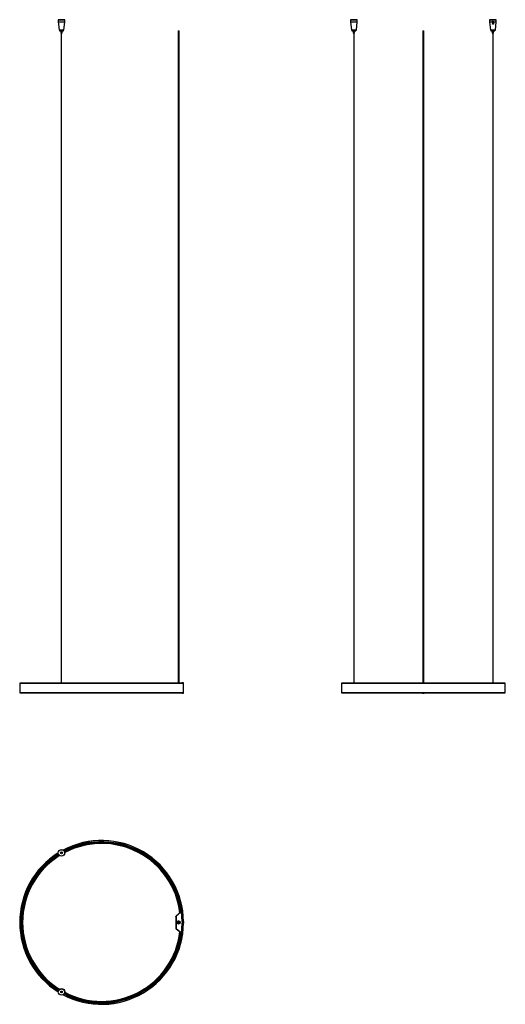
# Model space of a CAD drawing. Header units: millimetres. Extents: x 314 to 1796, y 259 to 3264.
import ezdxf

# ---------------------------------------------------------------- set-up
doc = ezdxf.new("R2010")
doc.units = ezdxf.units.MM
doc.header["$LTSCALE"] = 20

msp = doc.modelspace()

# ---------------------------------------------------------------- linework, layer by layer
at = {"color": 7, "linetype": 'Continuous', "lineweight": 25}
for p, q in [((431.7, 3264.4), (431.4, 3264.1)), ((431.4, 3264.1), (431.4, 3259.9)), ((451.4, 3264.1), (431.4, 3264.1)), ((431.4, 3257.9), (432.2, 3250.4)), ((431.5, 3257.9), (431.6, 3257.7)), ((431.5, 3257.9), (451.4, 3257.9)), ((431.6, 3257.7), (432.1, 3251.9)), ((431.7, 3264.4), (451.1, 3264.4)), ((432.2, 3250.4), (433.9, 3232.7)), ((449, 3232.7), (451.4, 3257.9)), ((451.4, 3264.1), (451.1, 3264.4)), ((451.4, 3257.9), (451.4, 3264.1)), ((1324.2, 3264.4), (1323.9, 3264.1)), ((1323.9, 3264.1), (1323.9, 3257.9)), ((1343.9, 3264.1), (1323.9, 3264.1)), ((1323.9, 3257.9), (1326.3, 3232.7)), ((1323.9, 3257.9), (1343.9, 3257.9)), ((1324.2, 3264.4), (1343.6, 3264.4)), ((1341.4, 3232.7), (1343.9, 3257.9)), ((1343.9, 3264.1), (1343.6, 3264.4)), ((1343.9, 3257.9), (1343.9, 3264.1)), ((1748.5, 3264.4), (1748.2, 3264.1)), ((1748.2, 3264.1), (1748.2, 3257.9)), ((1768.2, 3264.1), (1748.2, 3264.1)), ((1748.2, 3257.9), (1750.7, 3232.7)), ((1748.2, 3257.9), (1756.7, 3257.9)), ((1748.5, 3264.4), (1767.9, 3264.4)), ((1756.7, 3257.7), (1756.7, 3257.9)), ((1756.7, 3257.7), (1756.7, 3251.9)), ((1758.2, 3259.9), (1758.2, 3254.4)), ((1759.7, 3257.9), (1768.2, 3257.9)), ((1759.7, 3257.9), (1759.7, 3257.7)), ((1759.7, 3257.7), (1759.7, 3251.9)), ((1765.7, 3232.7), (1768.2, 3257.9)), ((1768.2, 3264.1), (1767.9, 3264.4)), ((1768.2, 3257.9), (1768.2, 3264.1)), ((433.9, 3232.7), (434.2, 3232.4)), ((433.9, 3232.7), (441.4, 3232.7)), ((448.6, 3232.4), (434.2, 3232.4)), ((435.4, 3232.4), (435.4, 3230.4)), ((435.4, 3230.4), (447.4, 3230.4)), ((439.5, 3230.4), (439.5, 3223.4)), ((439.5, 3223.4), (443.4, 3223.4)), ((440.8, 3223.4), (440.8, 1239.5)), ((441.4, 3232.7), (449, 3232.7)), ((442, 1239.5), (442, 3223.4)), ((443.4, 3223.4), (443.4, 3230.4)), ((447.4, 3230.4), (447.4, 3232.4)), ((448.6, 3232.4), (449, 3232.7)), ((797.4, 3230.4), (797.4, 1239.5)), ((797.4, 3230.4), (800.2, 3230.4)), ((800.2, 1239.5), (800.2, 3230.4)), ((1326.3, 3232.7), (1326.7, 3232.4)), ((1326.3, 3232.7), (1330.1, 3232.7)), ((1341.1, 3232.4), (1326.7, 3232.4)), ((1327.9, 3232.4), (1327.9, 3230.4)), ((1327.9, 3230.4), (1339.9, 3230.4)), ((1330.1, 3232.7), (1341.4, 3232.7)), ((1331.9, 3230.4), (1331.9, 3223.4)), ((1331.9, 3223.4), (1335.8, 3223.4)), ((1333.3, 3223.4), (1333.3, 1239.5)), ((1334.5, 1239.5), (1334.5, 3223.4)), ((1335.8, 3223.4), (1335.8, 3230.4)), ((1339.9, 3230.4), (1339.9, 3232.4)), ((1341.1, 3232.4), (1341.4, 3232.7)), ((1544.6, 3230.4), (1544.6, 1239.5)), ((1544.6, 3230.4), (1545.2, 3230.4)), ((1545.2, 3230.4), (1547.4, 3230.4)), ((1547.4, 1239.5), (1547.4, 3230.4)), ((1750.7, 3232.7), (1751, 3232.4)), ((1750.7, 3232.7), (1765.7, 3232.7)), ((1765.4, 3232.4), (1751, 3232.4)), ((1752.2, 3232.4), (1752.2, 3230.4)), ((1752.2, 3230.4), (1764.2, 3230.4)), ((1756.3, 3230.4), (1756.3, 3223.4)), ((1756.3, 3223.4), (1760.2, 3223.4)), ((1757.6, 3223.4), (1757.6, 1239.5)), ((1758.8, 1239.5), (1758.8, 3223.4)), ((1760.2, 3223.4), (1760.2, 3230.4)), ((1764.2, 3230.4), (1764.2, 3232.4)), ((1765.4, 3232.4), (1765.7, 3232.7)), ((313.9, 1239.3), (313.9, 1209.7)), ((813.9, 1239.3), (313.9, 1239.3)), ((314.1, 1239.5), (813.7, 1239.5)), ((809.9, 1240), (809.9, 1239.6)), ((813.7, 1240), (809.9, 1240)), ((813.7, 1239.6), (809.9, 1239.6)), ((813.7, 1239.6), (813.7, 1240)), ((814.3, 1239.4), (813.9, 1239.4)), ((813.9, 1209.6), (813.9, 1239.4)), ((814.3, 1209.6), (814.3, 1239.4)), ((1296, 1239.3), (1296, 1209.7)), ((1796, 1239.3), (1296, 1239.3)), ((1296.2, 1239.5), (1795.8, 1239.5)), ((1543.5, 1240), (1543.5, 1239.5)), ((1543.5, 1240), (1544.6, 1240)), ((1547.4, 1240), (1548.5, 1240)), ((1548.5, 1240), (1548.5, 1239.5)), ((1796, 1209.7), (1796, 1239.3)), ((313.9, 1209.7), (813.9, 1209.7)), ((813.7, 1209.5), (314.1, 1209.5)), ((809.9, 1209.4), (809.9, 1209)), ((809.9, 1209.4), (813.7, 1209.4)), ((809.9, 1209), (813.7, 1209)), ((813.7, 1209), (813.7, 1209.4)), ((813.9, 1209.6), (814.3, 1209.6)), ((1296, 1209.7), (1796, 1209.7)), ((1795.8, 1209.5), (1296.2, 1209.5)), ((1543.5, 1209.5), (1543.5, 1209)), ((1543.5, 1209), (1548.5, 1209)), ((1548.5, 1209.5), (1548.5, 1209)), ((572.6, 754.6), (572.6, 755.2)), ((318.7, 518.2), (318.1, 518.2)), ((790.7, 527.4), (790.7, 491.2)), ((791.1, 528.5), (790.8, 528.1)), ((790.8, 527.7), (790.9, 528)), ((791.1, 528.5), (791.4, 528.3)), ((791.2, 528.6), (802.1, 537.4)), ((791.5, 528.3), (791.2, 528.6)), ((804.8, 539.4), (791.9, 528.6)), ((791.9, 528.6), (791.9, 490.1)), ((802.2, 537.3), (802.1, 537.4)), ((807.9, 539.4), (804.8, 539.4)), ((809.3, 511.8), (809.3, 506.8)), ((809.9, 511.8), (809.3, 511.8)), ((809.9, 511.8), (809.9, 506.8)), ((813.7, 511.8), (809.9, 511.8)), ((813.7, 511.8), (813.7, 506.8)), ((814.3, 511.8), (813.7, 511.8)), ((814.3, 511.8), (814.3, 506.8)), ((318.7, 500.5), (318.1, 500.4)), ((790.9, 490.7), (790.8, 491)), ((791.1, 490.1), (791.4, 490.4)), ((791.5, 490.3), (791.2, 490)), ((802.1, 481.2), (791.2, 490)), ((791.9, 490.1), (804.8, 479.2)), ((797.8, 510.3), (796.2, 510.3)), ((797.3, 507.3), (797.1, 507.2)), ((797.2, 510.2), (797.2, 510.1)), ((797.2, 509.5), (797.2, 509.4)), ((797.2, 508.8), (797.2, 508.7)), ((797.2, 508.1), (797.2, 508)), ((797.2, 507.4), (797.2, 507.3)), ((798.1, 506.6), (799.6, 506.6)), ((801.5, 510.3), (799.9, 510.3)), ((800.4, 509.7), (800.4, 509.8)), ((800.4, 509), (800.4, 509.1)), ((800.4, 508.3), (800.4, 508.4)), ((800.4, 507.6), (800.4, 507.7)), ((800.8, 510.2), (800.7, 510.3)), ((800.8, 507.2), (800.8, 507.4)), ((802.2, 481.4), (802.1, 481.2)), ((809.9, 506.8), (809.3, 506.8)), ((813.7, 506.8), (809.9, 506.8)), ((814.3, 506.8), (813.7, 506.8)), ((804.8, 479.2), (807.9, 479.2)), ((572.6, 264.1), (572.6, 263.5))]:
    msp.add_line(p, q, dxfattribs=at)
at = {"color": 7, "linetype": 'Continuous', "lineweight": 25, "flags": 128}
for points in [[(790.8, 490.6), (790.8, 490.6), (791.1, 490.1)], [(796.9, 507.6), (796.9, 507.6), (797, 507.6), (797.3, 507.7), (797.8, 507.7), (798.5, 507.7), (799.2, 507.8), (799.8, 507.8), (800.4, 507.9), (800.7, 507.9), (800.8, 507.9), (800.8, 507.9)]]:
    msp.add_lwpolyline(points, dxfattribs=at)
at = {"color": 7, "linetype": 'Continuous', "lineweight": 25}
for centre, radius in [((441.4, 721.5), 10), ((441.4, 721.5), 9.7), ((441.4, 721.5), 2.8), ((441.4, 721.5), 2.5), ((441.4, 721.5), 1.9), ((441.4, 721.5), 1.4), ((441.4, 721.5), 1), ((441.4, 721.5), 0.6), ((798.8, 509.3), 5), ((798.8, 509.3), 4.5), ((798.8, 509.3), 2.8), ((798.8, 509.3), 1.4), ((798.8, 509.3), 1.25), ((798.8, 509.3), 1.25), ((441.4, 297.1), 10), ((441.4, 297.1), 9.7), ((441.4, 297.1), 2.8), ((441.4, 297.1), 2.5), ((441.4, 297.1), 1.9), ((441.4, 297.1), 1.4), ((441.4, 297.1), 1), ((441.4, 297.1), 0.6)]:
    msp.add_circle(centre, radius, dxfattribs=at)
for centre, radius, start, end in [((314.1, 1239.3), 0.2, 90, 180), ((809.9, 1239.4), 0.6, 90, 170.4059), ((809.9, 1239.4), 0.2, 90, 150), ((813.7, 1239.4), 0.6, 0, 90), ((813.7, 1239.4), 0.2, 0, 90), ((813.7, 1239.3), 0.2, 0, 90), ((1296.2, 1239.3), 0.2, 90, 180), ((1795.8, 1239.3), 0.2, 0, 90), ((314.1, 1209.7), 0.2, 180, 270), ((809.9, 1209.6), 0.6, 189.5941, 270), ((809.9, 1209.6), 0.2, 210, 270), ((813.7, 1209.7), 0.2, 270, 0), ((813.7, 1209.6), 0.2, 270, 0), ((813.7, 1209.6), 0.6, 270, 0), ((1296.2, 1209.7), 0.2, 180, 270), ((1795.8, 1209.7), 0.2, 270, 0), ((563.9, 509.3), 250, 0.573, 117.995), ((563.9, 509.3), 249.8, 0.5734, 117.9681), ((563.9, 509.3), 246.2, 0.5818, 117.6838), ((563.9, 509.3), 246, 0.5823, 117.6777), ((563.9, 509.3), 245.8, 7.0375, 117.6725), ((563.9, 509.3), 243, 7.119, 117.6991), ((563.9, 509.3), 242.3, 7.061, 117.7356), ((563.9, 509.3), 250, 122.005, 237.995), ((563.9, 509.3), 241.4, 6.9256, 117.7994), ((563.9, 509.3), 241.1, 6.8738, 117.8294), ((563.9, 509.3), 241, 6.8586, 117.8388), ((563.9, 509.3), 249.8, 122.0319, 237.9681), ((563.9, 509.3), 246.2, 122.3162, 237.6838), ((563.9, 509.3), 246, 122.3223, 237.6777), ((563.9, 509.3), 245.8, 122.3275, 237.6725), ((563.9, 509.3), 243, 122.3009, 237.6991), ((563.9, 509.3), 242.3, 122.2644, 237.7356), ((563.9, 509.3), 241.4, 122.2006, 237.7994), ((563.9, 509.3), 241.1, 122.1706, 237.8294), ((563.9, 509.3), 241, 122.1612, 237.8388), ((792.2, 527.4), 1.5, 129, 134.3063), ((562.1, 509.3), 247.6, 0.5784, 6.9849), ((563.9, 509.3), 245.8, 0.5828, 5.9824), ((563.9, 509.3), 250, 242.005, 359.427), ((563.9, 509.3), 249.8, 242.0319, 359.4266), ((563.9, 509.3), 246.2, 242.3162, 359.4182), ((563.9, 509.3), 246, 242.3223, 359.4177), ((792.2, 491.2), 1.5, 225.6937, 231), ((562.1, 509.3), 247.6, 353.0151, 359.4216), ((563.9, 509.3), 245.8, 354.0176, 359.4172), ((563.9, 509.3), 245.8, 242.3275, 352.9625), ((563.9, 509.3), 243, 242.3009, 352.881), ((563.9, 509.3), 242.3, 242.2644, 352.939), ((563.9, 509.3), 241.4, 242.2006, 353.0744), ((563.9, 509.3), 241, 242.1612, 353.1414), ((563.9, 509.3), 241.1, 242.1706, 353.1262)]:
    msp.add_arc(centre, radius, start, end, dxfattribs=at)
for points, knots in [([(431.4, 3259.9), (431.4, 3259.9), (431.4, 3259.9), (431.4, 3259.6), (431.5, 3259.2), (431.5, 3258.5), (431.5, 3258.1), (431.5, 3257.9)], [0, 0, 0, 0, 0.140086, 0.27924, 0.49221, 0.8082, 1, 1, 1, 1]), ([(432.1, 3251.9), (432.1, 3251.7), (432.2, 3251.4), (432.2, 3251), (432.2, 3250.6), (432.2, 3250.4), (432.2, 3250.4), (432.2, 3250.4)], [0, 0, 0, 0, 0.21266, 0.425334, 0.638039, 0.852228, 1, 1, 1, 1]), ([(1756.7, 3257.9), (1756.8, 3258.3), (1756.9, 3258.8), (1757.2, 3259.4), (1757.6, 3259.8), (1757.9, 3259.9), (1758.1, 3259.9), (1758.2, 3259.9)], [0, 0, 0, 0, 0.373668, 0.616602, 0.788801, 0.921978, 1, 1, 1, 1]), ([(1758.2, 3254.4), (1758.1, 3254.4), (1757.9, 3254.4), (1757.5, 3254.2), (1757.1, 3253.7), (1756.8, 3253), (1756.7, 3252.3), (1756.7, 3252)], [0, 0, 0, 0, 0.098236, 0.218916, 0.401783, 0.70242, 1, 1, 1, 1]), ([(1758.2, 3250.4), (1758, 3250.4), (1757.7, 3250.5), (1757.2, 3250.7), (1756.9, 3251.1), (1756.7, 3251.5), (1756.7, 3251.8), (1756.7, 3251.9)], [0, 0, 0, 0, 0.214404, 0.428796, 0.643427, 0.857261, 1, 1, 1, 1]), ([(1758.2, 3259.9), (1758.3, 3259.9), (1758.6, 3259.9), (1759, 3259.6), (1759.4, 3259.2), (1759.6, 3258.5), (1759.7, 3258.1), (1759.7, 3257.9)], [0, 0, 0, 0, 0.140086, 0.27924, 0.49221, 0.8082, 1, 1, 1, 1]), ([(1759.7, 3252), (1759.7, 3252.4), (1759.6, 3253), (1759.3, 3253.8), (1758.9, 3254.2), (1758.5, 3254.4), (1758.3, 3254.4), (1758.2, 3254.4)], [0, 0, 0, 0, 0.341816, 0.625392, 0.776786, 0.897298, 1, 1, 1, 1]), ([(1759.7, 3251.9), (1759.7, 3251.7), (1759.7, 3251.4), (1759.4, 3251), (1759, 3250.6), (1758.6, 3250.4), (1758.3, 3250.4), (1758.2, 3250.4)], [0, 0, 0, 0, 0.21266, 0.425334, 0.638039, 0.852228, 1, 1, 1, 1]), ([(790.8, 528.1), (790.8, 528), (790.7, 527.9), (790.7, 527.7), (790.7, 527.6), (790.7, 527.5), (790.7, 527.4), (790.7, 527.4)], [0, 0, 0, 0, 0.253602, 0.601865, 0.783761, 0.912438, 1, 1, 1, 1]), ([(790.7, 527.4), (790.7, 527.5), (790.7, 527.5), (790.8, 527.6), (790.8, 527.7)], [0, 0, 0, 0, 0.500001, 1, 1, 1, 1]), ([(790.9, 528), (791, 528), (791.1, 528.1), (791.4, 528.3), (791.6, 528.4), (791.8, 528.5), (791.9, 528.6)], [0, 0, 0, 0, 0.249999, 0.5, 0.75, 1, 1, 1, 1]), ([(790.7, 491.2), (790.7, 491.2), (790.7, 491.2), (790.7, 491.1), (790.7, 490.9), (790.7, 490.7), (790.8, 490.6), (790.8, 490.6)], [0, 0, 0, 0, 0.1196155, 0.2374588, 0.4441216, 0.8296925, 1, 1, 1, 1]), ([(791.9, 490.1), (791.8, 490.1), (791.6, 490.2), (791.4, 490.4), (791.1, 490.5), (791, 490.6), (790.9, 490.7)], [0, 0, 0, 0, 0.25, 0.5, 0.750001, 1, 1, 1, 1]), ([(796.9, 508.3), (796.9, 508.3), (796.8, 508.3), (797, 508.3), (797.3, 508.4), (797.7, 508.4), (797.8, 508.4)], [0, 0, 0, 0, 0.104904, 0.419051, 0.721291, 1, 1, 1, 1]), ([(797.3, 510.1), (797.2, 510.1), (797.1, 510), (797, 509.9), (796.9, 509.9)], [0, 0, 0, 0, 0.501121, 1, 1, 1, 1]), ([(796.9, 509.9), (796.9, 509.9), (796.9, 509.9), (797.2, 509.9), (797.5, 509.9), (797.7, 510), (797.8, 510)], [0, 0, 0, 0, 0.2804151, 0.6162457, 0.9468662, 1, 1, 1, 1]), ([(796.9, 509.9), (796.9, 509.8), (796.9, 509.8), (796.9, 509.7), (796.9, 509.7)], [0, 0, 0, 0, 0.502405, 1, 1, 1, 1]), ([(796.9, 509.7), (796.9, 509.7), (796.8, 509.7), (797, 509.7), (797.3, 509.8), (797.5, 509.8), (797.5, 509.8)], [0, 0, 0, 0, 0.169014, 0.549684, 0.915016, 1, 1, 1, 1]), ([(796.9, 509.7), (796.9, 509.6), (797.1, 509.6), (797.2, 509.5), (797.2, 509.5)], [0, 0, 0, 0, 0.513362, 1, 1, 1, 1]), ([(797.3, 509.4), (797.2, 509.4), (797.1, 509.3), (797, 509.2), (796.9, 509.2)], [0, 0, 0, 0, 0.50083, 1, 1, 1, 1]), ([(796.9, 509.2), (796.9, 509.1), (796.9, 509.1), (796.9, 509), (796.9, 509)], [0, 0, 0, 0, 0.50181, 1, 1, 1, 1]), ([(796.9, 509.2), (796.9, 509.2), (797, 509.2), (797.1, 509.2), (797.4, 509.2), (797.5, 509.2)], [0, 0, 0, 0, 0.109441, 0.682267, 1, 1, 1, 1]), ([(796.9, 509), (796.9, 509), (796.8, 509), (797, 509), (797.2, 509.1), (797.4, 509.1), (797.5, 509.1)], [0, 0, 0, 0, 0.148343, 0.550214, 0.936148, 1, 1, 1, 1]), ([(796.9, 509), (796.9, 508.9), (797.1, 508.9), (797.2, 508.8), (797.2, 508.8)], [0, 0, 0, 0, 0.514613, 1, 1, 1, 1]), ([(797.3, 508.7), (797.2, 508.7), (797.1, 508.6), (797, 508.5), (796.9, 508.5)], [0, 0, 0, 0, 0.500536, 1, 1, 1, 1]), ([(796.9, 508.5), (796.9, 508.5), (797, 508.5), (797.2, 508.5), (797.5, 508.5), (797.7, 508.6), (797.7, 508.6)], [0, 0, 0, 0, 0.087214, 0.544111, 0.99392, 1, 1, 1, 1]), ([(796.9, 508.5), (796.9, 508.4), (796.9, 508.4), (796.9, 508.3), (796.9, 508.3)], [0, 0, 0, 0, 0.501209, 1, 1, 1, 1]), ([(796.9, 508.3), (796.9, 508.2), (797.1, 508.2), (797.2, 508.1), (797.2, 508.1)], [0, 0, 0, 0, 0.5193589, 1, 1, 1, 1]), ([(796.9, 507.8), (796.9, 507.8), (797, 507.8), (797.2, 507.8), (797.7, 507.9), (798.3, 507.9), (798.9, 507.9), (799.6, 508), (800.1, 508), (800.6, 508), (800.8, 508.1), (800.8, 508.1), (800.8, 508.1)], [0, 0, 0, 0, 0.021012, 0.131187, 0.239653, 0.352378, 0.463328, 0.571256, 0.683704, 0.795304, 0.902975, 1, 1, 1, 1]), ([(797.3, 508), (797.2, 508), (797.1, 507.9), (797, 507.8), (796.9, 507.8)], [0, 0, 0, 0, 0.500239, 1, 1, 1, 1]), ([(796.9, 507.8), (796.9, 507.7), (796.9, 507.7), (796.9, 507.6), (796.9, 507.6)], [0, 0, 0, 0, 0.500605, 1, 1, 1, 1]), ([(796.9, 507.6), (796.9, 507.5), (797.1, 507.5), (797.2, 507.4), (797.2, 507.4)], [0, 0, 0, 0, 0.520404, 1, 1, 1, 1]), ([(797, 510.3), (797.1, 510.3), (797.1, 510.2), (797.2, 510.2), (797.2, 510.2)], [0, 0, 0, 0, 0.125595, 1, 1, 1, 1]), ([(797.2, 508.8), (797.2, 508.8), (797.2, 508.8), (797.3, 508.8), (797.5, 508.8), (797.6, 508.8)], [0, 0, 0, 0, 0.00582, 0.541595, 1, 1, 1, 1]), ([(797.3, 507.4), (797.3, 507.4), (797.2, 507.4), (797.4, 507.4), (797.6, 507.4), (798.1, 507.5), (798.6, 507.5), (799.1, 507.6), (799.7, 507.6), (800.1, 507.6), (800.4, 507.7), (800.4, 507.7), (800.4, 507.7)], [0, 0, 0, 0, 0.019165, 0.13051, 0.241902, 0.353203, 0.464533, 0.575929, 0.68723, 0.798545, 0.909943, 1, 1, 1, 1]), ([(797.2, 507.1), (797.2, 507.1), (797.3, 507.1), (797.7, 507.2), (798.2, 507.2), (798.9, 507.2), (799.6, 507.3), (800.1, 507.3), (800.6, 507.3), (800.8, 507.4), (800.8, 507.4), (800.8, 507.4)], [0, 0, 0, 0, 0.008174, 0.131996, 0.260678, 0.387335, 0.510543, 0.63891, 0.766309, 0.889223, 1, 1, 1, 1]), ([(797.3, 510.2), (797.3, 510.2), (797.3, 510.2), (797.5, 510.2), (797.6, 510.2), (797.7, 510.2)], [0, 0, 0, 0, 0.389186, 0.847895, 1, 1, 1, 1]), ([(797.3, 509.5), (797.3, 509.5), (797.3, 509.5), (797.3, 509.5), (797.5, 509.5), (797.5, 509.5)], [0, 0, 0, 0, 0.272962, 0.909654, 1, 1, 1, 1]), ([(797.3, 508.7), (797.3, 508.7), (797.3, 508.7), (797.4, 508.7), (797.6, 508.7), (797.6, 508.8)], [0, 0, 0, 0, 0.115748, 0.865219, 1, 1, 1, 1]), ([(797.3, 508.1), (797.3, 508.1), (797.3, 508.1), (797.5, 508.1), (797.7, 508.2), (798, 508.2), (798.1, 508.2)], [0, 0, 0, 0, 0.191718, 0.515894, 0.83996, 1, 1, 1, 1]), ([(797.3, 508), (797.3, 508), (797.3, 508), (797.5, 508), (797.8, 508.1), (798.1, 508.1), (798.2, 508.1)], [0, 0, 0, 0, 0.0550456, 0.4141753, 0.7677149, 1, 1, 1, 1]), ([(797.3, 507.3), (797.3, 507.3), (797.3, 507.3), (797.5, 507.3), (797.9, 507.4), (798.4, 507.4), (798.9, 507.5), (799.4, 507.5), (799.9, 507.5), (800.2, 507.6), (800.4, 507.6), (800.4, 507.6), (800.4, 507.6)], [0, 0, 0, 0, 0.017296, 0.131001, 0.242936, 0.359281, 0.473789, 0.585167, 0.701226, 0.816407, 0.927519, 1, 1, 1, 1]), ([(797.4, 507), (797.5, 507), (797.8, 507), (798.4, 507), (799.1, 507.1), (799.8, 507.1), (800.4, 507.2), (800.7, 507.2), (800.8, 507.2), (800.8, 507.2)], [0, 0, 0, 0, 0.104134, 0.25652, 0.40406, 0.552067, 0.704449, 0.851878, 1, 1, 1, 1]), ([(797.7, 506.8), (797.8, 506.8), (798, 506.8), (798.4, 506.8), (798.9, 506.8), (799.4, 506.9), (799.9, 506.9), (800.3, 507), (800.4, 507), (800.4, 507), (800.4, 507)], [0, 0, 0, 0, 0.060152, 0.212086, 0.364148, 0.51614, 0.668074, 0.820128, 0.972138, 1, 1, 1, 1]), ([(799.7, 508.2), (799.8, 508.2), (800, 508.2), (800.2, 508.3), (800.4, 508.3), (800.4, 508.3), (800.4, 508.3)], [0, 0, 0, 0, 0.1231894, 0.4258321, 0.7177843, 1, 1, 1, 1]), ([(799.8, 508.3), (799.8, 508.3), (800, 508.3), (800.2, 508.4), (800.4, 508.4), (800.4, 508.4), (800.4, 508.4)], [0, 0, 0, 0, 0.042068, 0.451339, 0.860615, 1, 1, 1, 1]), ([(800, 510.1), (800, 510.1), (800.3, 510.1), (800.6, 510.1), (800.8, 510.2), (800.8, 510.2), (800.8, 510.2)], [0, 0, 0, 0, 0.073232, 0.400271, 0.715796, 1, 1, 1, 1]), ([(800, 508.5), (800.1, 508.5), (800.5, 508.6), (800.8, 508.6), (800.8, 508.6), (800.8, 508.6)], [0, 0, 0, 0, 0.290541, 0.6415988, 1, 1, 1, 1]), ([(800.1, 509.9), (800.2, 509.9), (800.5, 510), (800.8, 510), (800.8, 510), (800.8, 510)], [0, 0, 0, 0, 0.310615, 0.694376, 1, 1, 1, 1]), ([(800.1, 508.7), (800.1, 508.7), (800.3, 508.7), (800.6, 508.7), (800.8, 508.8), (800.8, 508.8), (800.8, 508.8)], [0, 0, 0, 0, 0.0226821, 0.3675282, 0.7002333, 1, 1, 1, 1]), ([(800.2, 509.7), (800.3, 509.8), (800.4, 509.8), (800.4, 509.8), (800.4, 509.8)], [0, 0, 0, 0, 0.643978, 1, 1, 1, 1]), ([(800.2, 509.7), (800.2, 509.7), (800.3, 509.7), (800.4, 509.7), (800.4, 509.7), (800.4, 509.7)], [0, 0, 0, 0, 0.030971, 0.524315, 1, 1, 1, 1]), ([(800.2, 509.4), (800.3, 509.4), (800.6, 509.5), (800.8, 509.5), (800.8, 509.5), (800.8, 509.5)], [0, 0, 0, 0, 0.29809, 0.667348, 1, 1, 1, 1]), ([(800.2, 509.2), (800.3, 509.3), (800.5, 509.3), (800.8, 509.3), (800.8, 509.3), (800.8, 509.3)], [0, 0, 0, 0, 0.182521, 0.618694, 1, 1, 1, 1]), ([(800.2, 509.1), (800.2, 509.1), (800.4, 509.1), (800.4, 509.1), (800.4, 509.1)], [0, 0, 0, 0, 0.250603, 1, 1, 1, 1]), ([(800.2, 509), (800.2, 509), (800.3, 509), (800.4, 509), (800.4, 509), (800.4, 509)], [0, 0, 0, 0, 0.0682634, 0.5423266, 1, 1, 1, 1]), ([(800.4, 509.8), (800.5, 509.8), (800.6, 509.9), (800.8, 510), (800.8, 510)], [0, 0, 0, 0, 0.499712, 1, 1, 1, 1]), ([(800.8, 509.5), (800.8, 509.6), (800.6, 509.6), (800.5, 509.7), (800.4, 509.7)], [0, 0, 0, 0, 0.510055, 1, 1, 1, 1]), ([(800.4, 509.1), (800.5, 509.1), (800.6, 509.2), (800.8, 509.3), (800.8, 509.3)], [0, 0, 0, 0, 0.499749, 1, 1, 1, 1]), ([(800.8, 508.8), (800.8, 508.9), (800.6, 508.9), (800.5, 509), (800.4, 509)], [0, 0, 0, 0, 0.510507, 1, 1, 1, 1]), ([(800.4, 508.4), (800.5, 508.4), (800.6, 508.5), (800.8, 508.6), (800.8, 508.6)], [0, 0, 0, 0, 0.4998253, 1, 1, 1, 1]), ([(800.8, 508.1), (800.8, 508.2), (800.6, 508.2), (800.5, 508.3), (800.4, 508.3)], [0, 0, 0, 0, 0.510962, 1, 1, 1, 1]), ([(800.4, 507.7), (800.5, 507.7), (800.6, 507.8), (800.8, 507.9), (800.8, 507.9)], [0, 0, 0, 0, 0.499786, 1, 1, 1, 1]), ([(800.8, 507.4), (800.8, 507.5), (800.6, 507.5), (800.5, 507.6), (800.4, 507.6)], [0, 0, 0, 0, 0.511421, 1, 1, 1, 1]), ([(800.8, 510), (800.8, 510.1), (800.8, 510.1), (800.8, 510.2), (800.8, 510.2)], [0, 0, 0, 0, 0.497594, 1, 1, 1, 1]), ([(800.8, 509.3), (800.8, 509.4), (800.8, 509.4), (800.8, 509.5), (800.8, 509.5)], [0, 0, 0, 0, 0.49819, 1, 1, 1, 1]), ([(800.8, 508.6), (800.8, 508.7), (800.8, 508.7), (800.8, 508.8), (800.8, 508.8)], [0, 0, 0, 0, 0.4987906, 1, 1, 1, 1]), ([(800.8, 507.9), (800.8, 508), (800.8, 508), (800.8, 508.1), (800.8, 508.1)], [0, 0, 0, 0, 0.4993945, 1, 1, 1, 1])]:
    msp.add_open_spline(points, degree=3, knots=knots, dxfattribs=at)
msp.add_open_spline([(790.8, 491), (790.8, 491), (790.7, 491.1), (790.7, 491.2), (790.7, 491.2)], degree=3, dxfattribs=at)

doc.saveas('drawing.dxf')
